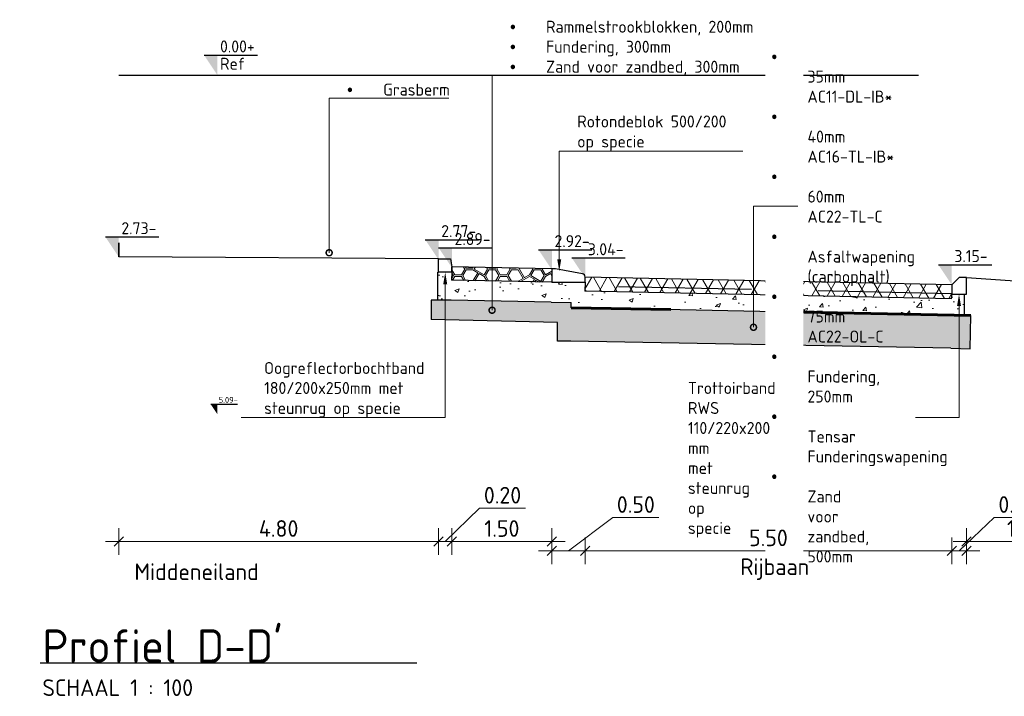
# Model space of a CAD drawing. Header units: metres. Extents: x 115954 to 115994, y 477007 to 477166.
# Tile 19 of 20: x 115963 to 115978, y 477153 to 477163. Entities that reach past the tile are written whole.
import ezdxf
from ezdxf import colors
from ezdxf.entities.mleader import LeaderData, LeaderLine
from ezdxf.lldxf.tags import DXFTag
from ezdxf.math import Vec2, Vec3

# ---------------------------------------------------------------- set-up
doc = ezdxf.new("R2010")
doc.units = ezdxf.units.M
doc.linetypes.add('AL-NAP_LIJN', pattern=[15.25, 12, -1.5, 0.25, -1.5])
doc.linetypes.add('DASHED', pattern=[0.75, 0.5, -0.25])
doc.layers.get('Defpoints').update_dxf_attribs({"lineweight": 25})
for name, color, linetype, lineweight in [('N-WE-FC-PAAL-G', 40, 'Continuous', 25), ('N-WE-KL-GAS_HD-G', 30, 'KL-GAS-HD-N', 35), ('N-WE-VH-VERHARDING-ASFALT-WAP', 251, 'DASHED', 30), ('N-WE-VH-VERHARDING-FUNDERING-WAP', 2, 'DASHED', 60), ('N-WE-VH-VERHARDING_ASFALT-AD', 252, 'Continuous', 18), ('N-WE-VH-VERHARDING_BASALTVERHARDING-AD', 7, 'Continuous', 18), ('N-WE-VH-VERHARDING_FUNDERING-AD', 252, 'Continuous', 18), ('X-XX-AL-AANPIJLING-M', 7, 'Continuous', 18), ('X-XX-AL-DETAIL1-GD', 7, 'Continuous', 25), ('X-XX-AL-NAP-GD', 7, 'AL-NAP_LIJN', 25), ('X-XX-AL-PEILMAAT-SD', 7, 'Continuous', 25), ('X-XX-AL-VERWIJZING-S', 7, 'Continuous', 25), ('X-XX-AL-VERWIJZING-T18', 7, 'Continuous', 18)]:
    doc.layers.add(name, color=color, linetype=linetype, lineweight=lineweight)
doc.styles.add('NLCS-ISO', font='NLCS-ISO.ttf')
doc.styles.add('NLCS-ISO-ANNOTATIEF-T18', font='NLCS-ISO.ttf', dxfattribs={"height": 1.8})
doc.styles.add('NLCS-ISO-ANNOTATIEF-T25', font='NLCS-ISO.ttf', dxfattribs={"height": 2.5})
tags = doc.linetypes.add('KL-GAS-HD-N', pattern='A,4,-1,[69,NLCS.SHX,S=0.5,R=0,X=0,Y=0],-1,4,-1,["H",Standard,S=1,R=0,X=0,Y=-0.5],-2', length=13).pattern_tags.tags
tags[18] = DXFTag(74, 10)
doc.dimstyles.new('NLCS-ANNOTATIEF-T25-SCHRAP_L2_H1', dxfattribs={"dimtxt": 2.5, "dimasz": 1.4, "dimexe": 2, "dimexo": 2, "dimgap": 0.7, "dimtad": 1, "dimzin": 0, "dimdsep": 46, "dimtxsty": 'NLCS-ISO-ANNOTATIEF-T25', "dimblk": 'OBLIQUE', "dimcen": 0, "dimdle": 2, "dimclrd": 256, "dimclre": 256, "dimclrt": 256, "dimadec": 1, "dimazin": 0, "dimtfac": 1, "dimtdec": 3, "dimtofl": 0, "dimtmove": 0, "dimatfit": 3, "dimldrblk": 'OBLIQUE', "dimfxl": 2, "dimfxlon": 1, "dimtfillclr": 256, "dimtolj": 1, "dimtzin": 0, "dimlwd": -1, "dimlwe": -1, "dimarcsym": 0})

# ---------------------------------------------------------------- blocks, each defined once
blk = doc.blocks.new('SAL-VERWIJZING_ONDERSCHRIFT-SO')
at = {"linetype": 'Continuous', "style": 'NLCS-ISO'}
blk.add_text('SCHAAL 1 :', height=2.5, dxfattribs=at).set_placement((0, -3.75))
at = {"style": 'NLCS-ISO'}
for tag, p, height in [('OMSCHRIJVING', (0, 1.25), 5), ('SCHAAL', (18.15, -3.75), 2.5)]:
    blk.add_attdef(tag, p, '', height=height, dxfattribs=at)
blk = doc.blocks.new('_DotSmall')
at = {"color": 0, "linetype": 'ByBlock', "const_width": 0.5}
blk.add_lwpolyline([(-0.0625, 0, 1), (0.0625, 0, 1)], format="xyb", close=True, dxfattribs=at)
blk = doc.blocks.new('_Oblique')
at = {"color": 0, "linetype": 'ByBlock', "lineweight": -2}
blk.add_line((-0.5, -0.5), (0.5, 0.5), dxfattribs=at)
blk = doc.blocks.new('*D46')
at = {"layer": 'Defpoints', "color": 0, "transparency": 16777216}
for p in [(115964.894, 477159.76), (115969.694, 477159.66), (115969.694, 477155.278)]:
    blk.add_point(p, dxfattribs=at)
at = {"layer": 'X-XX-AL-AANPIJLING-M', "transparency": 16777216}
for p, q in [((115964.894, 477155.478), (115964.894, 477155.078)), ((115969.694, 477155.478), (115969.694, 477155.078)), ((115964.694, 477155.278), (115969.894, 477155.278))]:
    blk.add_line(p, q, dxfattribs=at)
at = {"layer": 'X-XX-AL-AANPIJLING-M', "transparency": 16777216, "xscale": 0.14, "yscale": 0.14, "zscale": 0.14, "rotation": 180}
blk.add_blockref('_Oblique', (115964.894, 477155.278), dxfattribs=at)
at = {"layer": 'X-XX-AL-AANPIJLING-M', "transparency": 16777216, "xscale": 0.14, "yscale": 0.14, "zscale": 0.14}
blk.add_blockref('_Oblique', (115969.694, 477155.278), dxfattribs=at)
at = {"layer": 'X-XX-AL-AANPIJLING-M', "transparency": 16777216, "insert": (115967.294, 477155.473), "char_height": 0.25, "attachment_point": 5, "style": 'NLCS-ISO-ANNOTATIEF-T25'}
blk.add_mtext('\\A1;4.80', dxfattribs=at)
blk = doc.blocks.new('*D47')
at = {"layer": 'Defpoints', "color": 0, "transparency": 16777216}
for p in [(115969.694, 477159.66), (115969.894, 477159.54), (115969.894, 477155.278)]:
    blk.add_point(p, dxfattribs=at)
at = {"layer": 'X-XX-AL-AANPIJLING-M', "transparency": 16777216}
for p, q in [((115969.794, 477155.278), (115970.309, 477155.778)), ((115970.309, 477155.778), (115970.999, 477155.778)), ((115969.694, 477155.478), (115969.694, 477155.078)), ((115969.894, 477155.478), (115969.894, 477155.078)), ((115969.494, 477155.278), (115970.094, 477155.278))]:
    blk.add_line(p, q, dxfattribs=at)
at = {"layer": 'X-XX-AL-AANPIJLING-M', "transparency": 16777216, "xscale": 0.14, "yscale": 0.14, "zscale": 0.14, "rotation": 180}
blk.add_blockref('_Oblique', (115969.694, 477155.278), dxfattribs=at)
at = {"layer": 'X-XX-AL-AANPIJLING-M', "transparency": 16777216, "xscale": 0.14, "yscale": 0.14, "zscale": 0.14}
blk.add_blockref('_Oblique', (115969.894, 477155.278), dxfattribs=at)
at = {"layer": 'X-XX-AL-AANPIJLING-M', "transparency": 16777216, "insert": (115970.654, 477155.973), "char_height": 0.25, "attachment_point": 5, "style": 'NLCS-ISO-ANNOTATIEF-T25'}
blk.add_mtext('\\A1;0.20', dxfattribs=at)
blk = doc.blocks.new('*D48')
at = {"layer": 'Defpoints', "color": 0, "transparency": 16777216}
for p in [(115969.894, 477159.54), (115971.394, 477159.508), (115971.394, 477155.278)]:
    blk.add_point(p, dxfattribs=at)
at = {"layer": 'X-XX-AL-AANPIJLING-M', "transparency": 16777216}
for p, q in [((115969.894, 477155.478), (115969.894, 477155.078)), ((115971.394, 477155.478), (115971.394, 477155.078)), ((115969.694, 477155.278), (115971.594, 477155.278))]:
    blk.add_line(p, q, dxfattribs=at)
at = {"layer": 'X-XX-AL-AANPIJLING-M', "transparency": 16777216, "xscale": 0.14, "yscale": 0.14, "zscale": 0.14, "rotation": 180}
blk.add_blockref('_Oblique', (115969.894, 477155.278), dxfattribs=at)
at = {"layer": 'X-XX-AL-AANPIJLING-M', "transparency": 16777216, "xscale": 0.14, "yscale": 0.14, "zscale": 0.14}
blk.add_blockref('_Oblique', (115971.394, 477155.278), dxfattribs=at)
at = {"layer": 'X-XX-AL-AANPIJLING-M', "transparency": 16777216, "insert": (115970.644, 477155.473), "char_height": 0.25, "attachment_point": 5, "style": 'NLCS-ISO-ANNOTATIEF-T25'}
blk.add_mtext('\\A1;1.50', dxfattribs=at)
blk = doc.blocks.new('*D49')
at = {"layer": 'Defpoints', "color": 0, "transparency": 16777216}
for p in [(115971.392, 477159.168), (115971.894, 477159.168), (115971.894, 477155.138)]:
    blk.add_point(p, dxfattribs=at)
at = {"layer": 'X-XX-AL-AANPIJLING-M', "transparency": 16777216}
for p, q in [((115971.643, 477155.138), (115972.309, 477155.638)), ((115972.309, 477155.638), (115972.999, 477155.638)), ((115971.392, 477155.338), (115971.392, 477154.938)), ((115971.894, 477155.338), (115971.894, 477154.938)), ((115971.192, 477155.138), (115972.094, 477155.138))]:
    blk.add_line(p, q, dxfattribs=at)
at = {"layer": 'X-XX-AL-AANPIJLING-M', "transparency": 16777216, "xscale": 0.14, "yscale": 0.14, "zscale": 0.14, "rotation": 180}
blk.add_blockref('_Oblique', (115971.392, 477155.138), dxfattribs=at)
at = {"layer": 'X-XX-AL-AANPIJLING-M', "transparency": 16777216, "xscale": 0.14, "yscale": 0.14, "zscale": 0.14}
blk.add_blockref('_Oblique', (115971.894, 477155.138), dxfattribs=at)
at = {"layer": 'X-XX-AL-AANPIJLING-M', "transparency": 16777216, "insert": (115972.654, 477155.833), "char_height": 0.25, "attachment_point": 5, "style": 'NLCS-ISO-ANNOTATIEF-T25'}
blk.add_mtext('\\A1;0.50', dxfattribs=at)
blk = doc.blocks.new('*D50')
at = {"layer": 'Defpoints', "color": 0, "transparency": 16777216}
for p in [(115971.894, 477159.246), (115977.394, 477158.992), (115977.394, 477155.138)]:
    blk.add_point(p, dxfattribs=at)
at = {"layer": 'X-XX-AL-AANPIJLING-M', "transparency": 16777216}
for p, q in [((115971.894, 477155.338), (115971.894, 477154.938)), ((115977.394, 477155.338), (115977.394, 477154.938)), ((115971.694, 477155.138), (115977.594, 477155.138))]:
    blk.add_line(p, q, dxfattribs=at)
at = {"layer": 'X-XX-AL-AANPIJLING-M', "transparency": 16777216, "xscale": 0.14, "yscale": 0.14, "zscale": 0.14, "rotation": 180}
blk.add_blockref('_Oblique', (115971.894, 477155.138), dxfattribs=at)
at = {"layer": 'X-XX-AL-AANPIJLING-M', "transparency": 16777216, "xscale": 0.14, "yscale": 0.14, "zscale": 0.14}
blk.add_blockref('_Oblique', (115977.394, 477155.138), dxfattribs=at)
at = {"layer": 'X-XX-AL-AANPIJLING-M', "transparency": 16777216, "insert": (115974.644, 477155.333), "char_height": 0.25, "attachment_point": 5, "style": 'NLCS-ISO-ANNOTATIEF-T25'}
blk.add_mtext('\\A1;5.50', dxfattribs=at)
blk = doc.blocks.new('*D51')
at = {"layer": 'Defpoints', "color": 0, "transparency": 16777216}
for p in [(115977.394, 477159.132), (115977.614, 477158.992), (115977.614, 477155.138)]:
    blk.add_point(p, dxfattribs=at)
at = {"layer": 'X-XX-AL-AANPIJLING-M', "transparency": 16777216}
for p, q in [((115977.504, 477155.138), (115978.029, 477155.638)), ((115978.029, 477155.638), (115978.719, 477155.638)), ((115977.394, 477155.338), (115977.394, 477154.938)), ((115977.614, 477155.338), (115977.614, 477154.938)), ((115977.194, 477155.138), (115977.814, 477155.138))]:
    blk.add_line(p, q, dxfattribs=at)
at = {"layer": 'X-XX-AL-AANPIJLING-M', "transparency": 16777216, "xscale": 0.14, "yscale": 0.14, "zscale": 0.14, "rotation": 180}
blk.add_blockref('_Oblique', (115977.394, 477155.138), dxfattribs=at)
at = {"layer": 'X-XX-AL-AANPIJLING-M', "transparency": 16777216, "xscale": 0.14, "yscale": 0.14, "zscale": 0.14}
blk.add_blockref('_Oblique', (115977.614, 477155.138), dxfattribs=at)
at = {"layer": 'X-XX-AL-AANPIJLING-M', "transparency": 16777216, "insert": (115978.374, 477155.833), "char_height": 0.25, "attachment_point": 5, "style": 'NLCS-ISO-ANNOTATIEF-T25'}
blk.add_mtext('\\A1;0.22', dxfattribs=at)
blk = doc.blocks.new('*D52')
at = {"layer": 'Defpoints', "color": 0, "transparency": 16777216}
for p in [(115977.614, 477159.132), (115979.364, 477158.869), (115979.364, 477155.278)]:
    blk.add_point(p, dxfattribs=at)
at = {"layer": 'X-XX-AL-AANPIJLING-M', "transparency": 16777216}
for p, q in [((115977.614, 477155.478), (115977.614, 477155.078)), ((115979.364, 477155.478), (115979.364, 477155.078)), ((115977.414, 477155.278), (115979.564, 477155.278))]:
    blk.add_line(p, q, dxfattribs=at)
at = {"layer": 'X-XX-AL-AANPIJLING-M', "transparency": 16777216, "xscale": 0.14, "yscale": 0.14, "zscale": 0.14, "rotation": 180}
blk.add_blockref('_Oblique', (115977.614, 477155.278), dxfattribs=at)
at = {"layer": 'X-XX-AL-AANPIJLING-M', "transparency": 16777216, "xscale": 0.14, "yscale": 0.14, "zscale": 0.14}
blk.add_blockref('_Oblique', (115979.364, 477155.278), dxfattribs=at)
at = {"layer": 'X-XX-AL-AANPIJLING-M', "transparency": 16777216, "insert": (115978.489, 477155.473), "char_height": 0.25, "attachment_point": 5, "style": 'NLCS-ISO-ANNOTATIEF-T25'}
blk.add_mtext('\\A1;1.75', dxfattribs=at)
blk = doc.blocks.new('*D43')
at = {"layer": 'Defpoints', "color": 0, "transparency": 16777216}
for p in [(115977.394, 477159.132), (115972.084, 477157.211), (115977.394, 477154.629)]:
    blk.add_point(p, dxfattribs=at)
at = {"layer": 'X-XX-AL-AANPIJLING-M', "transparency": 16777216, "insert": (115974.739, 477154.862), "char_height": 0.25, "attachment_point": 5, "style": 'NLCS-ISO-ANNOTATIEF-T25'}
blk.add_mtext('\\A1;Rijbaan', dxfattribs=at)
blk = doc.blocks.new('_None')
blk = doc.blocks.new('*D8')
at = {"layer": 'Defpoints', "color": 0, "transparency": 16777216}
for p in [(115963.408, 477154.629), (115968.718, 477154.629), (115968.718, 477154.629)]:
    blk.add_point(p, dxfattribs=at)
at = {"layer": 'X-XX-AL-AANPIJLING-M', "transparency": 16777216, "insert": (115966.063, 477154.824), "char_height": 0.25, "attachment_point": 5, "style": 'NLCS-ISO-ANNOTATIEF-T25'}
blk.add_mtext('\\A1;Middeneiland', dxfattribs=at)
blk = doc.blocks.new('SAL-PEILMAAT_INFRACAD_R01-SOD')
blk.add_line((-2, 3), (6, 3))
blk.add_solid([(-2, 3), (0, 3), (0, 0)])
at = {"style": 'NLCS-ISO'}
for tag, p in [('...', (0.4, 3.4)), ('REF', (0.4, 0.8))]:
    blk.add_attdef(tag, p, '', height=1.8, dxfattribs=at)
blk = doc.blocks.new('SAL-PEILMAAT_INFRACAD_H01-SOD')
blk.add_line((-2, 3), (6, 3))
blk.add_solid([(-2, 3), (0, 3), (0, 0)])
at = {"style": 'NLCS-ISO'}
blk.add_attdef('...', (0.4, 3.4), '', height=1.8, dxfattribs=at)

msp = doc.modelspace()

# ---------------------------------------------------------------- hatches: boundary and pattern name
at = {"layer": 'N-WE-VH-VERHARDING_ASFALT-AD'}
h = msp.add_hatch(dxfattribs=at)
h.set_pattern_fill('AVH-ASFALT', color=256, scale=0.2, pattern_type=2)
h.set_pattern_definition([(60, (115960.22777, 477154.06633), (-0.173205, 0.1), []), (120, (115960.22777, 477154.06633), (-0.173205, -0.1), [])])
h.paths.add_polyline_path([(115971.894, 477159.246), (115971.89, 477159.037), (115977.39, 477158.922), (115977.394, 477159.132)])
at = {"layer": 'N-WE-VH-VERHARDING_BASALTVERHARDING-AD'}
h = msp.add_hatch(dxfattribs=at)
h.set_pattern_fill('AVH-BASALT-SO', color=256, pattern_type=2)
h.set_pattern_definition([(120, (115960.88562, 477154.44868), (-0.340767, 0.1967455), [0.1, -1.26306]), (300, (115960.856, 477154.54705), (0.340767, -0.1967455), [0.1, -1.26306]), (330, (115961.3468, 477154.2402), (0.340765, 0.590222), [0.0866, -0.02354, 0.0866, -0.19674]), (150, (115961.51715, 477154.1653), (-0.340765, -0.590222), [0.17321, -0.22028]), (120, (115961.56715, 477154.25194), (-0.1703809, 0.0983684), [0.1, -1.26306]), (300, (115961.53753, 477154.35031), (0.1703809, -0.0983684), [0.1, -1.26306]), (0, (115959.88371, 477154.26371), (1.0223, 0.19674), [0.1, -0.58153, 0.1, -1.94459]), (0, (115959.88371, 477154.24017), (1.0223, 0.19674), [0.1, -0.58153, 0.1, -1.94459]), (0, (115960.22447, 477154.06696), (1.0223, 0.19674), [0.1, -2.62612]), (0, (115960.22447, 477154.04343), (1.0223, 0.19674), [0.1, -2.62612]), (0, (115960.39486, 477154.16533), (0.17038, -0.09837), [0.1, -1.26306]), (0, (115960.39486, 477154.1418), (0.17038, -0.09837), [0.1, -1.26306]), (60, (115961.006, 477154.46045), (0.170383, 0.6885923), [0.1, -0.58153]), (240, (115961.0764, 477154.53528), (-0.170383, -0.6885923), [0.1, -0.58153]), (60, (115960.1745, 477154.3503), (-0.51114, 0.688595), [0.15, -0.19077]), (60, (115960.1541, 477154.3621), (-0.51114, 0.688595), [0.15, -0.19077]), (60, (115960.66524, 477154.46045), (-0.34076, 0.9837), [0.15, -0.19077, 0.1, -0.24077]), (60, (115960.6856, 477154.4487), (-0.34076, 0.9837), [0.15, -0.19077, 0.1, -0.24077]), (0, (115960.56524, 477154.46045), (1.0223, 0.19674), [0.1, -1.26306]), (0, (115960.56524, 477154.43691), (1.0223, 0.19674), [0.1, -1.26306]), (300, (115960.68562, 477154.44868), (0.340767, -0.1967455), [0.1, -1.26306]), (120, (115960.71524, 477154.35031), (-0.340767, 0.1967455), [0.1, -1.26306]), (240, (115960.39486, 477154.33854), (0.170379, -0.491855), [0.1, -0.58153]), (60, (115960.32447, 477154.2637), (-0.170379, 0.491855), [0.1, -0.58153]), (300, (115960.68562, 477155.0389), (-0.340768, 0.9837078), [0.1, -2.28536, 0.1, -0.24077]), (120, (115960.71524, 477154.94053), (0.340768, -0.9837078), [0.1, -0.24077, 0.1, -2.28536]), (60, (115960.8356, 477154.1653), (-0.34076, 0.9837), [0.1, -0.58153]), (240, (115960.906, 477154.2402), (0.34076, -0.9837), [0.1, -0.58153]), (120, (115960.74024, 477154.11027), (0.340768, -0.9837078), [0.15, -0.24077, 0.15, -2.18536]), (120, (115960.76062, 477154.12203), (0.340768, -0.9837078), [0.15, -0.24077, 0.15, -2.18536]), (240, (115960.39486, 477154.53528), (-1e-06, -0.786962), [0.1, -0.58153]), (60, (115960.32447, 477154.46045), (1e-06, 0.786962), [0.1, -0.58153]), (120, (115960.54486, 477154.25194), (0.3407682, -0.9837078), [0.15, -2.57612]), (120, (115960.56524, 477154.26371), (0.3407682, -0.9837078), [0.15, -2.57612]), (30, (115960.66524, 477154.06696), (0.3407605, 0.590225), [0.0866, -1.48732]), (30, (115960.76062, 477154.12203), (0.340761, 0.590225), [0.0866, -1.48732]), (30, (115960.68562, 477154.0552), (0.3407605, 0.590225), [0.17321, -1.40072]), (30, (115961.0764, 477154.16533), (0.340761, 0.590225), [0.17321, -1.40072]), (30, (115961.0764, 477154.1418), (0.340761, 0.590225), [0.0866, -1.48732]), (30, (115961.17177, 477154.19687), (0.340761, 0.590225), [0.0866, -1.48732]), (150, (115960.9106, 477154.0985), (-0.340765, -0.590222), [0.0866, -0.70036]), (150, (115961.006, 477154.0434), (-0.340765, -0.590222), [0.0866, -0.70036]), (150, (115961.006, 477154.06696), (-0.340765, -0.590222), [0.17321, -0.61376]), (0, (115960.73562, 477154.36208), (1.0223, 0.19674), [0.1, -2.62612]), (0, (115960.73562, 477154.33854), (1.0223, 0.19674), [0.1, -2.62612]), (30, (115960.39486, 477154.36208), (0.3407605, 0.590225), [0.17321, -1.40072]), (30, (115960.39486, 477154.33854), (0.3407605, 0.590225), [0.0866, -1.48732]), (30, (115960.49024, 477154.3936), (0.3407605, 0.590225), [0.0866, -1.48732])])
h.paths.add_polyline_path([(115971.394, 477159.368), (115969.894, 477159.4), (115969.894, 477159.32), (115969.89, 477159.2), (115971.392, 477159.168), (115971.394, 477159.168)])
at = {"layer": 'N-WE-VH-VERHARDING_FUNDERING-AD'}
h = msp.add_hatch(dxfattribs=at)
h.set_pattern_fill('AVH-FUNDERING_GRANULAAT_MENG_01', color=256, scale=0.091, pattern_type=2)
h.set_pattern_definition([(50, (115960.22777, 477154.06633), (0.652707, -0.057104), [0.06825, -0.75075]), (355, (115960.2278, 477154.0663), (-0.126264, 0.684495), [0.0546, -0.6006]), (100.4514, (115960.28216, 477154.0616), (0.526444, 0.62739), [0.058004, -0.63804]), (46.184, (115960.2278, 477154.2483), (0.97119, -0.150622), [0.102375, -1.126125]), (96.6356, (115960.3087, 477154.2358), (0.850543, 0.886447), [0.087005, -0.95706]), (351.184, (115960.2278, 477154.2483), (0.85054, 0.88645), [0.0819, -0.9009]), (21, (115960.31877, 477154.20283), (0.543185, -0.366383), [0.06825, -0.75075]), (326, (115960.3188, 477154.2028), (0.221417, 0.659887), [0.0546, -0.6006]), (71.4514, (115960.36404, 477154.1723), (0.764603, 0.293503), [0.058004, -0.63804]), (37.5, (115960.22777, 477154.06633), (0.0110655, 0.3029334), [0, -0.59332, 0, -0.6097, 0, -0.602875]), (7.5, (115960.22777, 477154.06633), (0.239393, 0.3589147), [0, -0.34762, 0, -0.57967, 0, -0.229775]), (327.5, (115960.02484, 477154.06633), (0.4857784, -0.020525), [0, -0.2275, 0, -0.7098, 0, -0.94185]), (317.5, (115959.93384, 477154.06633), (0.530699, 0.091096), [0, -0.29575, 0, -0.47138, 0, -0.66885])])
h.paths.add_polyline_path([(115977.39, 477158.922), (115971.89, 477159.037), (115971.894, 477159.168), (115971.392, 477159.168), (115969.89, 477159.2), (115969.894, 477159.32), (115969.684, 477159.32), (115969.684, 477159.204), (115969.684, 477158.9), (115969.884, 477158.9), (115971.686, 477158.864), (115971.685, 477158.787), (115971.885, 477158.787), (115977.386, 477158.672), (115977.586, 477158.672), (115977.586, 477158.992), (115977.394, 477158.992)])
h = msp.add_hatch(dxfattribs=at)
h.set_pattern_fill('AVH-FUNDERING_ZAND', color=256, scale=0.091, pattern_type=2)
h.set_pattern_definition([(37.5, (115960.22777, 477154.06633), (-0.0057324, 0.175341), [0, -0.13832, 0, -0.1547, 0, -0.147875]), (7.5, (115960.22777, 477154.06633), (0.1610497, 0.2568153), [0, -0.07462, 0, -0.12467, 0, -0.047775]), (327.5, (115960.11584, 477154.06633), (0.2833869, 0.000515), [0, -0.0455, 0, -0.1638, 0, -0.21385]), (317.5, (115960.11584, 477154.06633), (0.2735575, 0.0798685), [0, -0.02275, 0, -0.10738, 0, -0.12285])])
h.paths.add_polyline_path([(115977.68, 477158.672), (115977.586, 477158.672), (115977.386, 477158.672), (115971.885, 477158.787), (115971.685, 477158.787), (115971.686, 477158.864), (115969.884, 477158.9), (115969.684, 477158.9), (115969.584, 477158.9), (115969.584, 477158.609), (115971.477, 477158.566), (115971.477, 477158.287), (115977.38, 477158.178), (115977.67, 477158.172)])

# ---------------------------------------------------------------- linework, layer by layer
at = {"layer": 'N-WE-FC-PAAL-G'}
msp.add_lwpolyline([(115969.894, 477159.32), (115969.894, 477159.4)], dxfattribs=at)
at = {"layer": 'N-WE-KL-GAS_HD-G'}
msp.add_lwpolyline([(115964.894, 477159.76), (115964.894, 477159.55)], dxfattribs=at)
at = {"layer": 'N-WE-VH-VERHARDING-ASFALT-WAP', "ltscale": 4, "flags": 128}
msp.add_lwpolyline([(115977.391, 477158.997), (115971.891, 477159.112)], dxfattribs=at)
at = {"layer": 'N-WE-VH-VERHARDING-FUNDERING-WAP', "ltscale": 6}
msp.add_lwpolyline([(115977.68, 477158.672), (115971.685, 477158.787)], dxfattribs=at)
at = {"layer": 'X-XX-AL-DETAIL1-GD', "flags": 128}
for points in [[(115969.694, 477159.52), (115964.894, 477159.55)], [(115971.394, 477159.368), (115969.894, 477159.4)], [(115969.884, 477158.9), (115969.684, 477158.9), (115969.684, 477159.204), (115969.684, 477159.32), (115969.694, 477159.32)], [(115969.894, 477159.32), (115969.89, 477159.2)], [(115971.39, 477159.168), (115969.89, 477159.2)], [(115977.394, 477159.132), (115971.894, 477159.246)], [(115977.614, 477159.242), (115979.364, 477159.119)], [(115969.684, 477158.9), (115969.584, 477158.9), (115969.584, 477158.609)], [(115971.384, 477158.868), (115969.884, 477158.9)], [(115977.39, 477158.922), (115971.89, 477159.037)], [(115977.38, 477158.672), (115977.586, 477158.672), (115977.586, 477158.992)], [(115971.384, 477158.868), (115971.686, 477158.864)], [(115977.385, 477158.672), (115971.885, 477158.787)], [(115977.38, 477158.178), (115977.67, 477158.172), (115977.68, 477158.672), (115977.586, 477158.672)], [(115977.38, 477158.178), (115971.675, 477158.287)], [(115963.714, 477153.459), (115969.37, 477153.459)]]:
    msp.add_lwpolyline(points, dxfattribs=at)
for points in [[(115969.894, 477159.4), (115969.894, 477159.32), (115969.694, 477159.32), (115969.694, 477159.52), (115969.874, 477159.52)], [(115977.394, 477158.992), (115977.614, 477158.992), (115977.614, 477159.242), (115977.504, 477159.242), (115977.394, 477159.132)]]:
    msp.add_lwpolyline(points, close=True, dxfattribs=at)
at = {"layer": 'X-XX-AL-DETAIL1-GD'}
msp.add_lwpolyline([(115971.894, 477159.168), (115971.894, 477159.246, 0.363572), (115971.853, 477159.296), (115971.448, 477159.368, 0.044013), (115971.44, 477159.368), (115971.394, 477159.368), (115971.394, 477159.168), (115971.894, 477159.168)], format="xyb", dxfattribs=at)
for points in [[(115971.894, 477159.168), (115971.891, 477159.036)], [(115977.39, 477158.922), (115977.394, 477158.992)], [(115971.685, 477158.787), (115971.686, 477158.864)], [(115971.885, 477158.787), (115971.685, 477158.787)], [(115971.677, 477158.287), (115971.477, 477158.287), (115971.477, 477158.566), (115969.584, 477158.609)]]:
    msp.add_lwpolyline(points, dxfattribs=at)
at = {"layer": 'X-XX-AL-NAP-GD'}
msp.add_line((115964.894, 477162.278), (115992.378, 477162.278), dxfattribs=at)

# ---------------------------------------------------------------- block references
at = {"layer": 'X-XX-AL-PEILMAAT-SD'}
for name, p, xscale, yscale, zscale, values in [('SAL-PEILMAAT_INFRACAD_R01-SOD', (115966.375, 477162.278), 0.1, 0.1, 0.1, {'...': '0.00+', 'REF': 'Ref'}), ('SAL-PEILMAAT_INFRACAD_H01-SOD', (115964.894, 477159.55), 0.1, 0.1, 0.1, {'...': '2.73-'}), ('SAL-PEILMAAT_INFRACAD_H01-SOD', (115969.694, 477159.507), 0.1, 0.1, 0.1, {'...': '2.77-'}), ('SAL-PEILMAAT_INFRACAD_H01-SOD', (115969.894, 477159.387), 0.1, 0.1, 0.1, {'...': '2.89-'}), ('SAL-PEILMAAT_INFRACAD_H01-SOD', (115971.394, 477159.356), 0.1, 0.1, 0.1, {'...': '2.92-'}), ('SAL-PEILMAAT_INFRACAD_H01-SOD', (115971.894, 477159.234), 0.1, 0.1, 0.1, {'...': '3.04-'}), ('SAL-PEILMAAT_INFRACAD_H01-SOD', (115966.375, 477157.188), 0.05, 0.05, 0.05, {'...': '5.09-'})]:
    msp.add_blockref(name, p, dxfattribs=dict(at, xscale=xscale, yscale=yscale, zscale=zscale)).add_auto_attribs(values)
at = {"layer": 'X-XX-AL-VERWIJZING-S', "xscale": 0.1, "yscale": 0.1, "zscale": 0.1}
msp.add_blockref('SAL-VERWIJZING_ONDERSCHRIFT-SO', (115963.749, 477153.334), dxfattribs=at).add_auto_attribs({'OMSCHRIJVING': "Profiel D-D'", 'SCHAAL': '100'})

# ---------------------------------------------------------------- dimensions: what is measured, and where the dimension line sits
at = {"layer": 'X-XX-AL-AANPIJLING-M'}
for base, p1, p2, picture, middle in [((115969.694, 477155.278), (115964.894, 477159.76), (115969.694, 477159.66), '*D46', (115967.294, 477155.473)), ((115971.394, 477155.278), (115969.894, 477159.54), (115971.394, 477159.508), '*D48', (115970.644, 477155.473)), ((115977.394, 477155.138), (115971.894, 477159.246), (115977.394, 477158.992), '*D50', (115974.644, 477155.333)), ((115979.364, 477155.278), (115977.614, 477159.132), (115979.364, 477158.869), '*D52', (115978.489, 477155.473))]:
    dim = msp.add_linear_dim(base=base, p1=p1, p2=p2, dimstyle='NLCS-ANNOTATIEF-T25-SCHRAP_L2_H1', dxfattribs=at)
    dim.commit()
    dim.dimension.update_dxf_attribs({"geometry": picture, "text_midpoint": middle})
for base, p1, p2, picture, middle in [((115969.894, 477155.278), (115969.694, 477159.66), (115969.894, 477159.54), '*D47', (115970.379, 477155.778)), ((115971.894, 477155.138), (115971.392, 477159.168), (115971.894, 477159.168), '*D49', (115972.379, 477155.638)), ((115977.614, 477155.138), (115977.394, 477159.132), (115977.614, 477158.992), '*D51', (115978.099, 477155.638))]:
    dim = msp.add_linear_dim(base=base, p1=p1, p2=p2, dimstyle='NLCS-ANNOTATIEF-T25-SCHRAP_L2_H1', override={"dimtmove": 1}, dxfattribs=at)
    dim.commit()
    dim.dimension.update_dxf_attribs({"geometry": picture, "text_midpoint": middle, "dimtype": 160})
for base, p1, p2, text, picture, middle in [((115977.394, 477154.629), (115972.084, 477157.211), (115977.394, 477159.132), 'Rijbaan', '*D43', (115974.739, 477154.862)), ((115968.718, 477154.629), (115963.408, 477154.629), (115968.718, 477154.629), 'Middeneiland', '*D8', (115966.063, 477154.824))]:
    dim = msp.add_linear_dim(base=base, p1=p1, p2=p2, text=text, dimstyle='NLCS-ANNOTATIEF-T25-SCHRAP_L2_H1', override={"dimblk1": 'None', "dimblk2": 'None', "dimsah": 1, "dimse1": 1, "dimse2": 1, "dimsd1": 1, "dimsd2": 1}, dxfattribs=at)
    dim.commit()
    dim.dimension.update_dxf_attribs({"geometry": picture, "text_midpoint": middle})

# ---------------------------------------------------------------- leaders
at = {"layer": 'X-XX-AL-VERWIJZING-T18'}
ml = msp.add_multileader_mtext('Standard', dxfattribs=at)
ml.set_content('\\pxi-3,l3,t3;{\\fSymbol|b0|i0|c2|p18;·^I}Rammelstrookblokken, 200mm\\P{\\fSymbol|b0|i0|c2|p18;·^I}Fundering, 300mm\\P{\\fSymbol|b0|i0|c2|p18;·^I}Zand voor zandbed, 300mm ', color=256, style='NLCS-ISO-ANNOTATIEF-T18')
ml.set_leader_properties(color=256, linetype='ByLayer', lineweight=-1)
ml.set_arrow_properties(name='DOTSMALL')
ml.build(insert=Vec2(0, 0))
ml.multileader.update_dxf_attribs({"text_left_attachment_type": 5, "text_right_attachment_type": 5, "dogleg_length": 1.8, "arrow_head_size": 0.18, "scale": 0.1})
ctx = ml.context
ctx.base_point, ctx.scale, ctx.char_height, ctx.arrow_head_size, ctx.landing_gap_size, ctx.plane_origin = Vec3(115970.677, 477162.278), 0.1, 0.18, 0.18, 0.09, Vec3(115970.496, 477159.294)
ctx.left_attachment, ctx.right_attachment = 5, 5
notes = []
notes.append((ctx, [(0, (1, 1, 0), (115970.497, 477162.278), (1, 0), 0.18, [(3, [(115970.497, 477158.749), (115970.497, 477159.051), (115970.497, 477159.279)], 0, [])])]))
ctx.mtext.insert, ctx.mtext.flow_direction = Vec3(115970.767, 477163.094), 5
ml = msp.add_multileader_mtext('Standard', dxfattribs=at)
ml.set_content('\\pxi-3,l3,t3;{\\fSymbol|b0|i0|c2|p18;·^I}Grasberm', color=256, style='NLCS-ISO-ANNOTATIEF-T18')
ml.set_leader_properties(color=256, linetype='ByLayer', lineweight=-1)
ml.set_arrow_properties(name='DOTSMALL')
ml.build(insert=Vec2(0, 0))
ml.multileader.update_dxf_attribs({"text_left_attachment_type": 5, "text_right_attachment_type": 5, "dogleg_length": 1.8, "arrow_head_size": 0.18, "scale": 0.1})
ctx = ml.context
ctx.base_point, ctx.scale, ctx.char_height, ctx.arrow_head_size, ctx.landing_gap_size, ctx.plane_origin = Vec3(115968.232, 477161.934), 0.1, 0.18, 0.18, 0.09, Vec3(115968.051, 477159.854)
ctx.left_attachment, ctx.right_attachment = 5, 5
notes.append((ctx, [(0, (1, 1, 0), (115968.052, 477161.934), (1, 0), 0.18, [(1, [(115968.052, 477159.612)], 0, [])])]))
ctx.mtext.insert, ctx.mtext.flow_direction = Vec3(115968.322, 477162.15), 5
ml = msp.add_multileader_mtext('Standard', dxfattribs=at)
ml.set_content('\\A1;Rotondeblok 500/200^Jop specie', color=256, style='NLCS-ISO-ANNOTATIEF-T18')
ml.set_leader_properties(color=256, linetype='ByLayer', lineweight=-1)
ml.build(insert=Vec2(0, 0))
ml.multileader.update_dxf_attribs({"text_left_attachment_type": 5, "text_right_attachment_type": 5, "dogleg_length": 1.8, "arrow_head_size": 0.18, "scale": 0.1})
ctx = ml.context
ctx.base_point, ctx.scale, ctx.char_height, ctx.arrow_head_size, ctx.landing_gap_size, ctx.plane_origin = Vec3(115971.685, 477161.138), 0.1, 0.18, 0.18, 0.09, Vec3(115971.503, 477159.876)
ctx.left_attachment, ctx.right_attachment = 5, 5
notes.append((ctx, [(0, (1, 1, 0), (115971.505, 477161.138), (1, 0), 0.18, [(0, [(115971.505, 477159.332)], 0, [])])]))
ctx.mtext.insert, ctx.mtext.flow_direction = Vec3(115971.775, 477161.672), 5
at = {"layer": 'X-XX-AL-VERWIJZING-T18', "color": 7}
ml = msp.add_multileader_mtext('Standard', dxfattribs=at)
ml.set_content('Oogreflectorbochtband ^J180/200x250mm met ^Jsteunrug op specie', color=7, style='NLCS-ISO-ANNOTATIEF-T18')
ml.set_leader_properties(color=256, linetype='ByLayer', lineweight=-1)
ml.build(insert=Vec2(0, 0))
ml.multileader.update_dxf_attribs({"text_left_attachment_type": 5, "text_right_attachment_type": 5, "dogleg_length": 1.8, "arrow_head_size": 0.18, "scale": 0.1})
ctx = ml.context
ctx.base_point, ctx.scale, ctx.char_height, ctx.arrow_head_size, ctx.landing_gap_size, ctx.plane_origin = Vec3(115966.986, 477157.138), 0.1, 0.18, 0.18, 0.09, Vec3(115969.795, 477159.864)
ctx.left_attachment, ctx.right_attachment = 5, 5
notes.append((ctx, [(0, (1, 1, 0), (115969.794, 477157.138), (-1, 0), 0.18, [(0, [(115969.794, 477159.32)], 0, [])])]))
ctx.mtext.insert, ctx.mtext.flow_direction = Vec3(115967.076, 477157.972), 5
at = {"layer": 'X-XX-AL-VERWIJZING-T18'}
ml = msp.add_multileader_mtext('Standard', dxfattribs=at)
ml.set_content('Trottoirband RWS 110/220x200 mm\\Pmet steunrug op specie', color=256, style='NLCS-ISO-ANNOTATIEF-T18')
ml.set_leader_properties(color=256, linetype='ByLayer', lineweight=-1)
ml.build(insert=Vec2(0, 0))
ml.multileader.update_dxf_attribs({"text_left_attachment_type": 5, "text_right_attachment_type": 5, "dogleg_length": 1.8, "arrow_head_size": 0.18, "scale": 0.1})
ctx = ml.context
ctx.base_point, ctx.scale, ctx.char_height, ctx.arrow_head_size, ctx.landing_gap_size, ctx.plane_origin = Vec3(115973.346, 477157.138), 0.1, 0.18, 0.18, 0.09, Vec3(115977.503, 477159.786)
ctx.left_attachment, ctx.right_attachment = 5, 5
notes.append((ctx, [(1, (1, 1, 0), (115977.504, 477157.138), (-1, 0), 0.18, [(0, [(115977.504, 477158.992)], 0, [])])]))
ctx.mtext.insert, ctx.mtext.width, ctx.mtext.flow_direction = Vec3(115973.436, 477157.672), 3.798, 5
for ctx, leaders in notes:
    for number, flags, end, landing, length, lines in leaders:
        leader = LeaderData()
        leader.index, (leader.has_last_leader_line, leader.has_dogleg_vector, leader.attachment_direction) = number, flags
        leader.last_leader_point, leader.dogleg_vector, leader.dogleg_length = Vec3(end), Vec3(landing), length
        for number, points, colour, breaks in lines:
            line = LeaderLine()
            line.index, line.vertices, line.color, line.breaks = number, Vec3.list(points), colors.encode_raw_color(colour), breaks
            leader.lines.append(line)
        ctx.leaders.append(leader)

# ---------------------------------------------------------------- next in the draw order: leaders
ml = msp.add_multileader_mtext('Standard', dxfattribs=at)
ml.set_content('\\pxi-3,l3,t3;{\\fSymbol|b0|i0|c2|p18;·^I}35mm AC11-DL-IB*\\P{\\fSymbol|b0|i0|c2|p18;·^I}40mm AC16-TL-IB*\\P{\\fSymbol|b0|i0|c2|p18;·^I}60mm AC22-TL-C\\P{\\fSymbol|b0|i0|c2|p18;·^I}Asfaltwapening (carbophalt)\\P{\\fSymbol|b0|i0|c2|p18;·^I}75mm AC22-OL-C\\P{\\fSymbol|b0|i0|c2|p18;·^I}Fundering, 250mm\\P{\\fSymbol|b0|i0|c2|p18;·^I}Tensar Funderingswapening \\P{\\fSymbol|b0|i0|c2|p18;·^I}Zand voor zandbed, 500mm ', color=256, style='NLCS-ISO-ANNOTATIEF-T18')
ml.set_leader_properties(color=256, linetype='ByLayer', lineweight=-1)
ml.set_arrow_properties(name='DOTSMALL')
ml.build(insert=Vec2(0, 0))
ml.multileader.update_dxf_attribs({"text_left_attachment_type": 5, "text_right_attachment_type": 5, "dogleg_length": 1.8, "arrow_head_size": 0.18, "scale": 0.1})
ctx = ml.context
ctx.base_point, ctx.scale, ctx.char_height, ctx.arrow_head_size, ctx.landing_gap_size, ctx.plane_origin = Vec3(115974.6, 477160.311), 0.1, 0.18, 0.18, 0.09, Vec3(115974.419, 477158.338)
ctx.left_attachment, ctx.right_attachment = 5, 5
notes = []
notes.append((ctx, [(0, (1, 1, 0), (115974.42, 477160.311), (1, 0), 0.18, [(3, [(115974.42, 477158.493), (115974.42, 477158.784), (115974.42, 477159.054)], 0, [])])]))
ctx.mtext.insert, ctx.mtext.rotation, ctx.mtext.width, ctx.mtext.flow_direction = Vec3(115974.69, 477162.645), 6.283185, 3.89386, 5
ctx.mtext.has_bg_fill, ctx.mtext.bg_color, ctx.mtext.bg_scale_factor, ctx.mtext.bg_transparency, ctx.mtext.use_window_bg_color = 1, -1027028792, 1.5, 0, 1
for ctx, leaders in notes:
    for number, flags, end, landing, length, lines in leaders:
        leader = LeaderData()
        leader.index, (leader.has_last_leader_line, leader.has_dogleg_vector, leader.attachment_direction) = number, flags
        leader.last_leader_point, leader.dogleg_vector, leader.dogleg_length = Vec3(end), Vec3(landing), length
        for number, points, colour, breaks in lines:
            line = LeaderLine()
            line.index, line.vertices, line.color, line.breaks = number, Vec3.list(points), colors.encode_raw_color(colour), breaks
            leader.lines.append(line)
        ctx.leaders.append(leader)

# ---------------------------------------------------------------- next in the draw order: block references
at = {"layer": 'X-XX-AL-PEILMAAT-SD', "xscale": 0.1, "yscale": 0.1, "zscale": 0.1}
msp.add_blockref('SAL-PEILMAAT_INFRACAD_H01-SOD', (115977.394, 477159.132), dxfattribs=at).add_auto_attribs({'...': '3.15-'})

doc.saveas('drawing.dxf')
